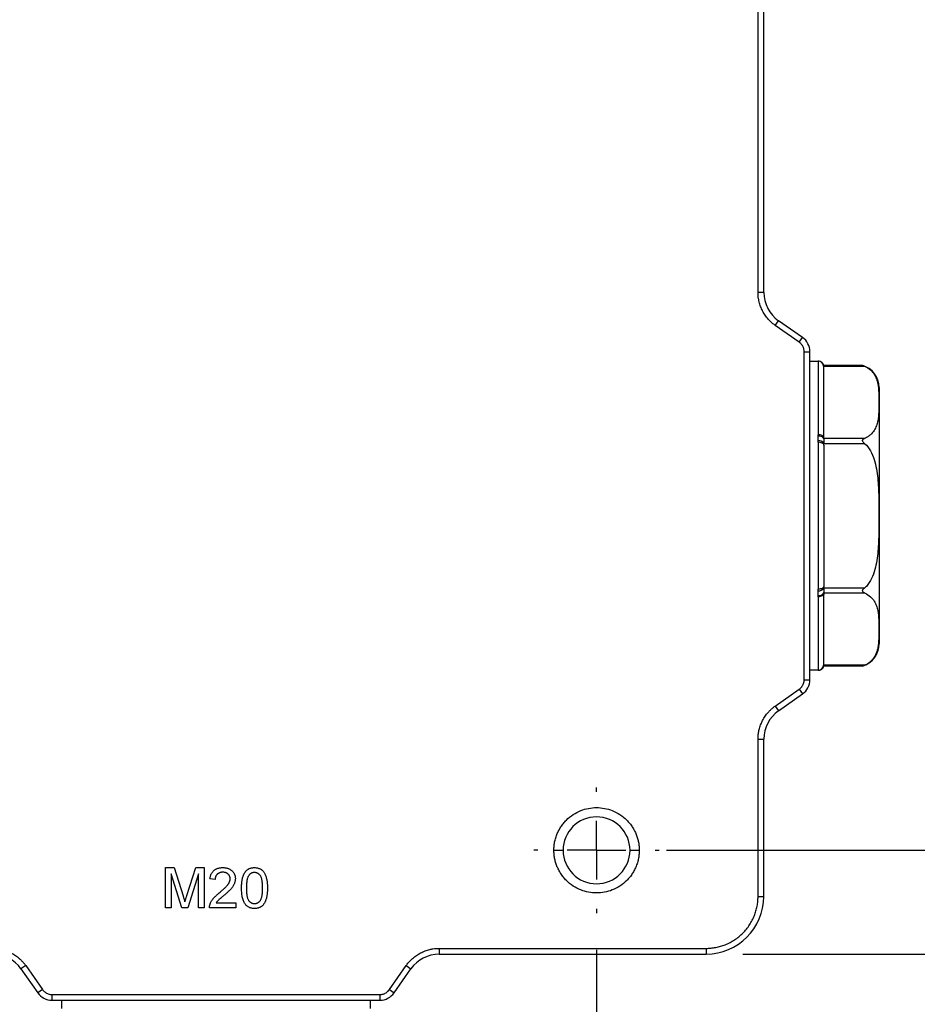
# Model space of a CAD drawing. Header units: millimetres. Extents: x 16 to 683, y 16 to 524.
# Tile 20 of 38: x 457 to 535, y 104 to 189. Entities that reach past the tile are written whole.
import ezdxf

# ---------------------------------------------------------------- set-up
doc = ezdxf.new("R2010")
doc.units = ezdxf.units.MM
doc.header["$LTSCALE"] = 2.5
doc.linetypes.add('CENTERX2', pattern=[20.32, 12.7, -2.54, 2.54, -2.54])
doc.layers.add('CENTER', color=40, linetype='CENTERX2')
doc.layers.add('DIMENSIONS', color=140, linetype='Continuous', lineweight=25)
doc.styles.add('SLDTEXTSTYLE0', font='TXT', dxfattribs={"width": 0.7})
doc.dimstyles.new('SLDDIMSTYLE1', dxfattribs={"dimtxt": 5.39502, "dimasz": 8.255, "dimexe": 0, "dimexo": 0.0625, "dimgap": 1.348755, "dimtad": 0, "dimtih": 1, "dimtoh": 1, "dimrnd": 1e-09, "dimzin": 4, "dimdsep": 46, "dimtxsty": 'SLDTEXTSTYLE0', "dimsah": 1, "dimcen": 0.09, "dimadec": 0, "dimazin": 1, "dimtfac": 1, "dimtofl": 0, "dimtmove": 0, "dimatfit": 3, "dimfxl": 0, "dimfrac": 2, "dimtolj": 1, "dimtzin": 12, "dimarcsym": 0})
doc.dimstyles.new('SLDDIMSTYLE4', dxfattribs={"dimtxt": 5.39502, "dimasz": 8.255, "dimexe": 0, "dimexo": 0.0625, "dimgap": 1.348755, "dimtad": 0, "dimtih": 1, "dimtoh": 1, "dimrnd": 1e-09, "dimzin": 4, "dimdsep": 46, "dimtxsty": 'SLDTEXTSTYLE0', "dimsah": 1, "dimcen": 0.09, "dimadec": 0, "dimazin": 1, "dimtfac": 1, "dimtmove": 0, "dimatfit": 0, "dimfxl": 0, "dimfrac": 2, "dimtolj": 1, "dimtzin": 12, "dimarcsym": 0})

# ---------------------------------------------------------------- blocks, each defined once
blk = doc.blocks.new('_D_19')
at = {"layer": 'DIMENSIONS'}
for p, q in [((440.954, 108.492), (440.954, 71.748)), ((506.954, 108.492), (506.954, 71.748)), ((440.954, 79.685), (459.67, 79.685)), ((466.98, 79.685), (465.169, 79.685)), ((465.169, 79.685), (465.169, 71.111)), ((483.012, 79.685), (484.824, 79.685)), ((484.824, 79.685), (484.824, 71.111)), ((506.954, 79.685), (490.322, 79.685)), ((465.169, 71.111), (466.98, 71.111)), ((484.824, 71.111), (483.012, 71.111))]:
    blk.add_line(p, q, dxfattribs=at)
for points in [[(440.954, 79.685), (449.209, 78.415), (449.209, 80.955)], [(506.954, 79.685), (498.699, 80.955), (498.699, 78.415)]]:
    blk.add_solid(points, dxfattribs=at)
at = {"layer": 'DIMENSIONS', "char_height": 5.2917, "attachment_point": 1, "style": 'SLDTEXTSTYLE0'}
for s, insert in [('66.0', (466.98, 87.714)), ('2.60', (466.98, 77.932))]:
    blk.add_mtext(s, dxfattribs=dict(at, insert=insert))
blk = doc.blocks.new('_D_21')
at = {"layer": 'DIMENSIONS'}
for p, q in [((517.329, 233.107), (554.279, 233.107)), ((546.342, 233.107), (546.342, 187.045)), ((538.326, 177.263), (536.514, 177.263)), ((536.514, 177.263), (536.514, 168.689)), ((554.357, 177.263), (556.169, 177.263)), ((556.169, 177.263), (556.169, 168.689)), ((536.514, 168.689), (538.326, 168.689)), ((556.169, 168.689), (554.357, 168.689)), ((546.342, 117.107), (546.342, 167.481)), ((513.029, 117.107), (554.279, 117.107))]:
    blk.add_line(p, q, dxfattribs=at)
for points in [[(546.342, 233.107), (545.072, 224.852), (547.612, 224.852)], [(546.342, 117.107), (547.612, 125.362), (545.072, 125.362)]]:
    blk.add_solid(points, dxfattribs=at)
at = {"layer": 'DIMENSIONS', "char_height": 5.2917, "attachment_point": 1, "style": 'SLDTEXTSTYLE0'}
for s, insert in [('116.0', (536.082, 185.292)), ('4.57', (538.326, 175.51))]:
    blk.add_mtext(s, dxfattribs=dict(at, insert=insert))
blk = doc.blocks.new('_D_22')
at = {"layer": 'DIMENSIONS'}
for p, q in [((546.342, 117.107), (546.342, 132.982)), ((515.569, 117.107), (554.279, 117.107)), ((519.629, 108.107), (554.279, 108.107)), ((546.342, 79.685), (546.342, 108.107)), ((549.523, 79.685), (546.342, 79.685)), ((559.249, 79.685), (557.437, 79.685)), ((557.437, 79.685), (557.437, 71.111)), ((575.281, 79.685), (577.092, 79.685)), ((577.092, 79.685), (577.092, 71.111)), ((557.437, 71.111), (559.249, 71.111)), ((577.092, 71.111), (575.281, 71.111))]:
    blk.add_line(p, q, dxfattribs=at)
for points in [[(546.342, 117.107), (547.612, 125.362), (545.072, 125.362)], [(546.342, 108.107), (545.072, 99.852), (547.612, 99.852)]]:
    blk.add_solid(points, dxfattribs=at)
at = {"layer": 'DIMENSIONS', "char_height": 5.2917, "attachment_point": 1, "style": 'SLDTEXTSTYLE0'}
for s, insert in [('9.0', (561.493, 87.714)), ('0.35', (559.249, 77.932))]:
    blk.add_mtext(s, dxfattribs=dict(at, insert=insert))
blk = doc.blocks.new('SW_CENTERMARKSYMBOL_10')
at = {"layer": 'CENTER', "color": 0}
for p, q in [((0, 5.08), (0, 5.44)), ((0, 0), (0, 2.54)), ((-5.08, 0), (-5.44, 0)), ((0, 0), (-2.54, 0)), ((0, 0), (0, -2.54)), ((0, 0), (2.54, 0)), ((5.08, 0), (5.44, 0)), ((0, -5.08), (0, -5.44))]:
    blk.add_line(p, q, dxfattribs=at)

msp = doc.modelspace()

# ---------------------------------------------------------------- linework, layer by layer
for p, q in [((520.954393, 165.469225), (520.954393, 271.606694)), ((521.454393, 165.469225), (521.454393, 271.606694)), ((521.454393, 165.469225), (520.954393, 165.469225)), ((522.446876, 162.602193), (522.733664, 163.011769)), ((524.52797, 161.144995), (522.446876, 162.602193)), ((524.814758, 161.554571), (522.733664, 163.011769)), ((524.52797, 161.144995), (524.814758, 161.554571)), ((524.954393, 131.887544), (524.954393, 160.325843)), ((524.954393, 160.325843), (525.454393, 160.325843)), ((525.454393, 131.887544), (525.454393, 160.325843)), ((525.454393, 159.506694), (526.171188, 159.506694)), ((526.154393, 159.501313), (526.154393, 153.132818)), ((530.005227, 159.135194), (526.654334, 159.135194)), ((526.654393, 159.068207), (530.194369, 159.068207)), ((526.654393, 152.803957), (526.654393, 152.87065)), ((530.194369, 152.803957), (526.654393, 152.803957)), ((526.154393, 152.475189), (526.154393, 139.738199)), ((526.654393, 152.237558), (526.654393, 152.370944)), ((526.654393, 152.370944), (530.194369, 152.370944)), ((526.654393, 139.842443), (526.654393, 139.975829)), ((530.194369, 139.842443), (526.654393, 139.842443)), ((526.654393, 139.342737), (526.654393, 139.40943)), ((526.654393, 139.40943), (530.194369, 139.40943)), ((526.154393, 139.080569), (526.154393, 132.712074)), ((530.194369, 133.14518), (526.654393, 133.14518)), ((526.171188, 132.706694), (525.454393, 132.706694)), ((530.005227, 133.078193), (526.654393, 133.078193)), ((524.954393, 131.887544), (525.454393, 131.887544)), ((522.446876, 129.611194), (524.52797, 131.068392)), ((522.733664, 129.201618), (524.814758, 130.658816)), ((524.52797, 131.068392), (524.814758, 130.658816)), ((522.446876, 129.611194), (522.733664, 129.201618)), ((520.954393, 113.106694), (520.954393, 126.744162)), ((520.954393, 126.744162), (521.454393, 126.744162)), ((521.454393, 113.106694), (521.454393, 126.744162)), ((503.254393, 117.106694), (504.054393, 117.106694)), ((509.854393, 117.106694), (510.654393, 117.106694)), ((469.579393, 115.606694), (470.321881, 115.606694)), ((469.579393, 112.106694), (469.579393, 115.606694)), ((470.321881, 115.606694), (471.104333, 113.150664)), ((471.43386, 113.192731), (472.2086, 115.606694)), ((472.2086, 115.606694), (472.944778, 115.606694)), ((472.944778, 115.606694), (472.944778, 112.106694)), ((470.072983, 115.068232), (470.072983, 112.106694)), ((471.001268, 112.106694), (470.072983, 115.068232)), ((472.451188, 115.068232), (471.517294, 112.106694)), ((472.451188, 112.106694), (472.451188, 115.068232)), ((473.887086, 114.574642), (473.438368, 114.619514)), ((520.954393, 113.106694), (521.454393, 113.106694)), ((470.072983, 112.106694), (469.579393, 112.106694)), ((471.517294, 112.106694), (471.001268, 112.106694)), ((472.944778, 112.106694), (472.451188, 112.106694)), ((475.681957, 112.106694), (473.393496, 112.106694)), ((473.969818, 112.555412), (475.681957, 112.555412)), ((475.681957, 112.555412), (475.681957, 112.106694)), ((493.316925, 108.606694), (516.454393, 108.606694)), ((493.316925, 108.606694), (493.316925, 108.106694)), ((516.454393, 108.606694), (516.454393, 108.106694)), ((493.316925, 108.106694), (516.454393, 108.106694)), ((457.458894, 107.114211), (457.049318, 106.827423)), ((457.049318, 106.827423), (458.506516, 104.746329)), ((457.458894, 107.114211), (458.916092, 105.033117)), ((488.992695, 105.033117), (490.449892, 107.114211)), ((489.402271, 104.746329), (490.859468, 106.827423)), ((490.449892, 107.114211), (490.859468, 106.827423)), ((458.916092, 105.033117), (458.506516, 104.746329)), ((488.992695, 105.033117), (489.402271, 104.746329)), ((459.735244, 104.606694), (488.173543, 104.606694)), ((459.735244, 104.606694), (459.735244, 104.106694)), ((488.173543, 104.606694), (488.173543, 104.106694)), ((459.735244, 104.106694), (488.173543, 104.106694)), ((460.554393, 104.106694), (460.554393, 103.389899)), ((487.354393, 103.389899), (487.354393, 104.106694))]:
    msp.add_line(p, q)
at = {"flags": 128}
for points in [[(526.654393, 152.87065), (526.644786, 152.921796), (526.616333, 152.970977), (526.570128, 153.016303), (526.507947, 153.056031), (526.432178, 153.088635), (526.345735, 153.112862), (526.251938, 153.127781), (526.154393, 153.132818)], [(526.654393, 152.237558), (526.644786, 152.283917), (526.616333, 152.328495), (526.570128, 152.369578), (526.507947, 152.405588), (526.432178, 152.435141), (526.345735, 152.4571), (526.251938, 152.470623), (526.154393, 152.475189)], [(526.654393, 139.975829), (526.644786, 139.92947), (526.616333, 139.884892), (526.570128, 139.843809), (526.507947, 139.807799), (526.432178, 139.778247), (526.345735, 139.756287), (526.251938, 139.742765), (526.154393, 139.738199)], [(526.654393, 139.342737), (526.644786, 139.291591), (526.616333, 139.24241), (526.570128, 139.197084), (526.507947, 139.157356), (526.432178, 139.124752), (526.345735, 139.100525), (526.251938, 139.085606), (526.154393, 139.080569)]]:
    msp.add_lwpolyline(points, dxfattribs=at)
for centre, radius, start, end in [((524.454393, 165.469225), 3, 180, 235), ((523.954393, 160.325843), 1.5, 0, 55), ((526.154494, 159.001414), 0.4999, 0.01150685, 90.01150223), ((526.15855, 159.005006), 0.499854, 7.26387742, 89.86123002), ((529.454393, 157.212545), 2, 360, 74.01313607), ((526.26711, 152.543741), 0.466584, 33.89717916, 103.30139447), ((526.202501, 152.075583), 0.539856, 33.1690001, 94.54085965), ((526.202501, 140.137804), 0.539856, 265.45914035, 326.8309999), ((526.26711, 139.669646), 0.466584, 256.69860553, 326.10282084), ((529.454393, 135.000842), 2, 285.98686393, 0), ((526.154494, 133.211973), 0.4999, 269.98849777, 359.98849315), ((526.15855, 133.208381), 0.499854, 270.13876998, 352.73612258), ((523.954393, 131.887544), 1.5, 305, 0), ((524.454393, 126.744162), 3, 125, 180), ((506.954393, 117.106694), 2.9, 0, 180), ((506.954393, 117.106694), 2.9, 180, 0), ((516.454393, 113.106694), 5, 270, 0), ((454.591862, 105.106694), 3, 35, 90), ((493.316925, 105.106694), 3, 90, 145), ((459.735244, 105.606694), 1.5, 215, 270), ((488.173543, 105.606694), 1.5, 270, 325)]:
    msp.add_arc(centre, radius, start, end)
for points, knots in [([(522.446876, 162.602193), (522.402025, 162.634509), (522.312464, 162.699041), (522.184208, 162.803657), (522.06084, 162.913707), (521.942763, 163.029774), (521.771277, 163.214938), (521.561844, 163.482982), (521.342336, 163.848997), (521.168341, 164.238894), (521.058031, 164.599323), (520.994374, 164.919058), (520.960599, 165.193254), (520.956464, 165.377126), (520.954393, 165.469225)], [0, 0, 0, 0, 0.049370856, 0.098587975, 0.147761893, 0.197003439, 0.246422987, 0.373144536, 0.500019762, 0.626741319, 0.753616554, 0.835796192, 0.917752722, 1, 1, 1, 1]), ([(524.954393, 160.325843), (524.953539, 160.35812), (524.951842, 160.422238), (524.937766, 160.517207), (524.915193, 160.61), (524.883314, 160.700583), (524.833862, 160.807527), (524.760205, 160.925534), (524.6551, 161.047381), (524.570542, 161.112307), (524.52797, 161.144995)], [0, 0, 0, 0, 0.100882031, 0.200402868, 0.299495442, 0.399104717, 0.500161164, 0.667381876, 0.832536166, 1, 1, 1, 1]), ([(526.154393, 159.501313), (526.15461, 159.502026), (526.155041, 159.503441), (526.158196, 159.504389), (526.159761, 159.504859)], [0, 0, 0, 0, 0.503699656, 1, 1, 1, 1]), ([(526.159761, 159.504859), (526.163017, 159.505502), (526.168239, 159.506534), (526.170381, 159.50665), (526.171188, 159.506694)], [0, 0, 0, 0, 0.623397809, 1, 1, 1, 1]), ([(526.655443, 159.131245), (526.637311, 159.181729), (526.600002, 159.285606), (526.482994, 159.408521), (526.334767, 159.491413), (526.224711, 159.501694), (526.171188, 159.506694)], [0, 0, 0, 0, 0.242826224, 0.499647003, 0.756662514, 1, 1, 1, 1]), ([(526.654336, 159.130891), (526.654346, 159.132207), (526.654412, 159.140572), (526.654226, 159.112183), (526.654358, 159.077363), (526.654393, 159.068207)], [0, 0, 0, 0, 0.121017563, 0.768870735, 1, 1, 1, 1]), ([(526.654393, 152.953893), (526.654393, 153.362076), (526.654393, 154.206775), (526.654393, 155.355265), (526.654393, 156.409462), (526.654393, 157.30719), (526.654393, 158.031877), (526.654393, 158.556617), (526.654393, 158.902213), (526.654393, 158.968412), (526.654393, 159.001514)], [0, 0, 0, 0, 0.1160026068, 0.2400573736, 0.3680003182, 0.4959838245, 0.6239267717, 0.7519102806, 0.8759450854, 1, 1, 1, 1]), ([(530.194369, 159.068207), (530.151552, 159.085852), (530.110072, 159.101127), (530.037316, 159.125727), (530.005227, 159.135194), (530.005227, 159.135194)], [0, 0, 0, 0, 0.5, 0.5, 1, 1, 1, 1]), ([(530.194369, 159.068207), (530.409738, 158.979456), (530.571181, 158.868499), (530.839243, 158.626503), (530.939576, 158.499356), (531.102819, 158.238233), (531.165153, 158.103499), (531.263202, 157.834302), (531.29921, 157.699318), (531.383067, 157.293652), (531.407498, 157.022277), (531.435787, 156.478918), (531.43945, 156.206928), (531.43942, 155.662731), (531.435724, 155.390431), (531.407254, 154.84683), (531.382663, 154.575413), (531.298509, 154.170037), (531.262394, 154.03521), (531.164211, 153.766517), (531.10203, 153.632445), (530.938804, 153.371798), (530.83682, 153.243298), (530.638006, 153.064079), (530.564258, 153.006746), (530.396033, 152.898752), (530.301077, 152.84793), (530.194369, 152.803957)], [0, 0, 0, 0, 0.0625, 0.0625, 0.125, 0.125, 0.1875, 0.1875, 0.25, 0.25, 0.375, 0.375, 0.5, 0.5, 0.625, 0.625, 0.75, 0.75, 0.8125, 0.8125, 0.875, 0.875, 0.9375, 0.9375, 0.96875, 0.96875, 1, 1, 1, 1]), ([(531.454393, 157.212545), (531.454393, 157.212545), (531.454393, 156.042408), (531.454393, 151.877024), (531.454393, 149.052065), (531.454393, 143.161322), (531.454393, 140.336363), (531.454393, 136.170979), (531.454393, 135.000842), (531.454393, 135.000842)], [0, 0, 0, 0, 0.25, 0.25, 0.5, 0.5, 0.75, 0.75, 1, 1, 1, 1]), ([(526.159761, 152.997808), (526.158196, 153.020184), (526.155041, 153.065269), (526.15461, 153.110191), (526.154393, 153.132818)], [0, 0, 0, 0, 0.496300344, 1, 1, 1, 1]), ([(526.159761, 152.613744), (526.164869, 152.678406), (526.17119, 152.742727), (526.171185, 152.870748), (526.164866, 152.934413), (526.159761, 152.997808)], [0, 0, 0, 0, 0.5, 0.5, 1, 1, 1, 1]), ([(526.654393, 152.803957), (526.654393, 152.759991), (526.654393, 152.696513), (526.654394, 152.545614), (526.654393, 152.458875), (526.654393, 152.370944)], [0, 0, 0, 0, 0.5, 0.5, 1, 1, 1, 1]), ([(530.194369, 152.370944), (530.151473, 152.406298), (530.109912, 152.442765), (530.037074, 152.525064), (530.005082, 152.57327), (530.005301, 152.64529), (530.013729, 152.66797), (530.03917, 152.706158), (530.055875, 152.722382), (530.110256, 152.765265), (530.151604, 152.786334), (530.194369, 152.803957)], [0, 0, 0, 0, 0.25, 0.25, 0.5, 0.5, 0.625, 0.625, 0.75, 0.75, 1, 1, 1, 1]), ([(526.154393, 152.475189), (526.15461, 152.498529), (526.155041, 152.544866), (526.158196, 152.590899), (526.159761, 152.613744)], [0, 0, 0, 0, 0.503699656, 1, 1, 1, 1]), ([(530.194369, 152.370944), (530.409738, 152.193441), (530.571181, 151.971529), (530.839243, 151.487537), (530.939576, 151.233242), (531.102819, 150.710996), (531.165153, 150.441527), (531.263202, 149.903134), (531.29921, 149.633166), (531.383067, 148.821835), (531.407498, 148.279084), (531.435787, 147.192366), (531.43945, 146.648386), (531.43942, 145.559992), (531.435724, 145.015391), (531.407254, 143.92819), (531.382663, 143.385356), (531.298509, 142.574604), (531.262394, 142.30495), (531.164211, 141.767564), (531.10203, 141.49942), (530.938804, 140.978126), (530.83682, 140.721126), (530.638006, 140.362688), (530.564258, 140.248022), (530.396033, 140.032034), (530.301077, 139.93039), (530.194369, 139.842443)], [0, 0, 0, 0, 0.0625, 0.0625, 0.125, 0.125, 0.1875, 0.1875, 0.25, 0.25, 0.375, 0.375, 0.5, 0.5, 0.625, 0.625, 0.75, 0.75, 0.8125, 0.8125, 0.875, 0.875, 0.9375, 0.9375, 0.96875, 0.96875, 1, 1, 1, 1]), ([(526.159761, 139.599643), (526.158196, 139.622489), (526.155041, 139.668521), (526.15461, 139.714858), (526.154393, 139.738199)], [0, 0, 0, 0, 0.496300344, 1, 1, 1, 1]), ([(526.154393, 139.080569), (526.15461, 139.103196), (526.155041, 139.148119), (526.158196, 139.193203), (526.159761, 139.215579)], [0, 0, 0, 0, 0.503699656, 1, 1, 1, 1]), ([(526.159761, 139.215579), (526.162787, 139.255127), (526.167641, 139.31857), (526.172523, 139.406653), (526.167642, 139.495004), (526.162787, 139.559459), (526.159761, 139.599643)], [0, 0, 0, 0, 0.311683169, 0.499999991, 0.688285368, 1, 1, 1, 1]), ([(526.654393, 139.842443), (526.654393, 139.754513), (526.654393, 139.668036), (526.654394, 139.517089), (526.654393, 139.453396), (526.654393, 139.40943)], [0, 0, 0, 0, 0.5, 0.5, 1, 1, 1, 1]), ([(526.654393, 133.211873), (526.654393, 133.244984), (526.654393, 133.311211), (526.654393, 133.656691), (526.654393, 134.181447), (526.654393, 134.906026), (526.654393, 135.803817), (526.654393, 136.85795), (526.654393, 138.006514), (526.654393, 138.851231), (526.654393, 139.259494)], [0, 0, 0, 0, 0.124034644, 0.248089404, 0.376032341, 0.50401584, 0.63195878, 0.759942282, 0.88397708, 1, 1, 1, 1]), ([(530.194369, 139.40943), (530.151473, 139.427107), (530.109912, 139.448273), (530.037074, 139.505953), (530.005082, 139.544725), (530.005301, 139.616812), (530.013729, 139.641976), (530.03917, 139.688057), (530.055875, 139.70962), (530.110256, 139.7709), (530.151604, 139.807197), (530.194369, 139.842443)], [0, 0, 0, 0, 0.25, 0.25, 0.5, 0.5, 0.625, 0.625, 0.75, 0.75, 1, 1, 1, 1]), ([(530.194369, 139.40943), (530.409738, 139.320679), (530.571181, 139.209723), (530.839243, 138.967727), (530.939576, 138.84058), (531.102819, 138.579456), (531.165153, 138.444722), (531.263202, 138.175525), (531.29921, 138.040542), (531.383067, 137.634876), (531.407498, 137.363501), (531.435787, 136.820141), (531.43945, 136.548152), (531.43942, 136.003954), (531.435724, 135.731654), (531.407254, 135.188053), (531.382663, 134.916636), (531.298509, 134.51126), (531.262394, 134.376433), (531.164211, 134.107741), (531.10203, 133.973669), (530.938804, 133.713021), (530.83682, 133.584522), (530.638006, 133.405303), (530.564258, 133.34797), (530.396033, 133.239975), (530.301077, 133.189153), (530.194369, 133.14518)], [0, 0, 0, 0, 0.0625, 0.0625, 0.125, 0.125, 0.1875, 0.1875, 0.25, 0.25, 0.375, 0.375, 0.5, 0.5, 0.625, 0.625, 0.75, 0.75, 0.8125, 0.8125, 0.875, 0.875, 0.9375, 0.9375, 0.96875, 0.96875, 1, 1, 1, 1]), ([(530.005227, 133.078193), (530.005227, 133.078193), (530.037624, 133.087761), (530.110125, 133.112281), (530.151525, 133.127524), (530.194369, 133.14518)], [0, 0, 0, 0, 0.5, 0.5, 1, 1, 1, 1]), ([(526.159761, 132.708528), (526.158196, 132.708999), (526.155041, 132.709946), (526.15461, 132.711361), (526.154393, 132.712074)], [0, 0, 0, 0, 0.496300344, 1, 1, 1, 1]), ([(526.171188, 132.706694), (526.170381, 132.706737), (526.168239, 132.706853), (526.163017, 132.707885), (526.159761, 132.708528)], [0, 0, 0, 0, 0.37660219, 1, 1, 1, 1]), ([(526.171188, 132.706694), (526.224673, 132.711686), (526.334649, 132.721951), (526.482798, 132.804729), (526.599801, 132.927495), (526.637171, 133.031283), (526.655333, 133.081727)], [0, 0, 0, 0, 0.243319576, 0.500316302, 0.757138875, 1, 1, 1, 1]), ([(524.52797, 131.068392), (524.553919, 131.087605), (524.605468, 131.125772), (524.675189, 131.191774), (524.738253, 131.263489), (524.79417, 131.341559), (524.853408, 131.443408), (524.907826, 131.57143), (524.947351, 131.727416), (524.952035, 131.833922), (524.954393, 131.887544)], [0, 0, 0, 0, 0.100882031, 0.200402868, 0.299495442, 0.399104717, 0.500161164, 0.667381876, 0.832536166, 1, 1, 1, 1]), ([(520.954393, 126.744162), (520.95514, 126.799437), (520.956631, 126.909816), (520.968763, 127.074882), (520.98815, 127.239061), (521.0155, 127.402358), (521.068817, 127.649037), (521.16826, 127.974337), (521.342178, 128.364086), (521.561763, 128.73025), (521.793738, 129.027344), (522.019138, 129.262881), (522.224373, 129.447821), (522.372621, 129.556672), (522.446876, 129.611194)], [0, 0, 0, 0, 0.049370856, 0.098587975, 0.147761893, 0.197003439, 0.246422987, 0.373144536, 0.500019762, 0.626741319, 0.753616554, 0.835796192, 0.917752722, 1, 1, 1, 1]), ([(503.254393, 117.106694), (503.255405, 117.173581), (503.25742, 117.306876), (503.273907, 117.505733), (503.300283, 117.70259), (503.337493, 117.897443), (503.38528, 118.090287), (503.443731, 118.281116), (503.532267, 118.523363), (503.663365, 118.811567), (503.853513, 119.136926), (504.077319, 119.443738), (504.418418, 119.821839), (504.911199, 120.222469), (505.568271, 120.56232), (506.256748, 120.763804), (506.954217, 120.828129), (507.651859, 120.76384), (508.340358, 120.562402), (508.997588, 120.22247), (509.490228, 119.821953), (509.831356, 119.443878), (510.055073, 119.137224), (510.245364, 118.811719), (510.397021, 118.478165), (510.513363, 118.140078), (510.594525, 117.801209), (510.645167, 117.456017), (510.651308, 117.223491), (510.654393, 117.106694)], [0, 0, 0, 0, 0.0172768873, 0.0344302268, 0.0515097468, 0.0685658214, 0.0856490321, 0.1028097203, 0.1200975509, 0.1522516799, 0.1844511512, 0.2172894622, 0.2501740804, 0.3158090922, 0.3800801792, 0.4400244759, 0.5000144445, 0.5599587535, 0.6199487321, 0.6842198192, 0.7498548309, 0.7826931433, 0.8155777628, 0.8477318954, 0.8799313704, 0.9100752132, 0.9399544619, 0.9698393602, 1, 1, 1, 1]), ([(510.654393, 117.106694), (510.653382, 117.039807), (510.651366, 116.906511), (510.634879, 116.707654), (510.608504, 116.510797), (510.571293, 116.315944), (510.523507, 116.1231), (510.465055, 115.932271), (510.376519, 115.690024), (510.245421, 115.40182), (510.055274, 115.076461), (509.831468, 114.76965), (509.490369, 114.391548), (508.997588, 113.990918), (508.340515, 113.651067), (507.652039, 113.449583), (506.95457, 113.385258), (506.256927, 113.449547), (505.568429, 113.650986), (504.911199, 113.990918), (504.418559, 114.391435), (504.077431, 114.769509), (503.853714, 115.076163), (503.663422, 115.401668), (503.511766, 115.735222), (503.395423, 116.073309), (503.314262, 116.412178), (503.263619, 116.75737), (503.257478, 116.989896), (503.254393, 117.106694)], [0, 0, 0, 0, 0.017276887, 0.034430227, 0.051509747, 0.068565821, 0.085649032, 0.10280972, 0.120097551, 0.15225168, 0.184451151, 0.217289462, 0.25017408, 0.315809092, 0.380080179, 0.440024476, 0.500014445, 0.559958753, 0.619948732, 0.684219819, 0.749854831, 0.782693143, 0.815577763, 0.847731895, 0.87993137, 0.910075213, 0.939954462, 0.96983936, 1, 1, 1, 1]), ([(473.438368, 114.619514), (473.442959, 114.658621), (473.45189, 114.7347), (473.474137, 114.844888), (473.50537, 114.947394), (473.542742, 115.043648), (473.589593, 115.13201), (473.642553, 115.21431), (473.705017, 115.287936), (473.774023, 115.355209), (473.850327, 115.414495), (473.933212, 115.466289), (474.022642, 115.509612), (474.118116, 115.545481), (474.219855, 115.572696), (474.327715, 115.592212), (474.441869, 115.604242), (474.520169, 115.605865), (474.560162, 115.606694)], [0, 0, 0, 0, 0.07067529, 0.137492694, 0.201472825, 0.262869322, 0.322550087, 0.380737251, 0.438219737, 0.495487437, 0.55348368, 0.611346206, 0.670643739, 0.731586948, 0.794183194, 0.859445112, 0.928207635, 1, 1, 1, 1]), ([(474.560162, 115.606694), (474.600635, 115.606001), (474.679475, 115.60465), (474.794359, 115.590837), (474.902754, 115.569322), (475.005059, 115.539337), (475.10067, 115.500017), (475.189659, 115.451978), (475.272437, 115.395687), (475.347622, 115.330469), (475.415417, 115.259273), (475.47483, 115.183291), (475.524502, 115.102848), (475.566795, 115.019041), (475.598165, 114.930099), (475.620225, 114.837231), (475.635215, 114.740357), (475.636454, 114.67426), (475.637086, 114.640548)], [0, 0, 0, 0, 0.0747118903, 0.1455392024, 0.2133390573, 0.2786150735, 0.3420941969, 0.403890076, 0.4650633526, 0.5265767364, 0.587328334, 0.6463804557, 0.7043453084, 0.761671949, 0.819417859, 0.8780393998, 0.937795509, 1, 1, 1, 1]), ([(476.175547, 113.832855), (476.175999, 113.882874), (476.176885, 113.980838), (476.182377, 114.124178), (476.191965, 114.260302), (476.206279, 114.389092), (476.223229, 114.510838), (476.245263, 114.625367), (476.270056, 114.732936), (476.299802, 114.833433), (476.332483, 114.927721), (476.369562, 115.01565), (476.41128, 115.097126), (476.455587, 115.172994), (476.504817, 115.242074), (476.555997, 115.306306), (476.612848, 115.363332), (476.673004, 115.414621), (476.737353, 115.459881), (476.805553, 115.498934), (476.877342, 115.533415), (476.954089, 115.559373), (477.0342, 115.580534), (477.118291, 115.5961), (477.206456, 115.605277), (477.266704, 115.606216), (477.297342, 115.606694)], [0, 0, 0, 0, 0.063114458, 0.123614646, 0.180973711, 0.235261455, 0.287100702, 0.336030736, 0.382382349, 0.426334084, 0.468210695, 0.508249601, 0.546628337, 0.583649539, 0.618994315, 0.653583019, 0.687156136, 0.720422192, 0.753230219, 0.786260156, 0.819503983, 0.853545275, 0.88830828, 0.923995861, 0.961350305, 1, 1, 1, 1]), ([(477.297342, 115.606694), (477.342291, 115.605372), (477.430596, 115.602776), (477.559521, 115.581603), (477.681024, 115.545383), (477.795028, 115.49652), (477.899582, 115.434455), (477.992953, 115.359006), (478.074134, 115.270965), (478.142239, 115.169288), (478.201769, 115.05678), (478.254655, 114.932938), (478.302462, 114.797898), (478.336387, 114.677018), (478.360585, 114.572671), (478.376603, 114.486608), (478.389901, 114.393746), (478.400089, 114.294309), (478.408448, 114.188409), (478.414903, 114.075979), (478.41818, 113.95674), (478.418812, 113.874924), (478.419137, 113.832855)], [0, 0, 0, 0, 0.056724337, 0.111437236, 0.164367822, 0.216435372, 0.26764149, 0.31735978, 0.367473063, 0.418210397, 0.471404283, 0.52796572, 0.588061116, 0.652134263, 0.686344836, 0.72326368, 0.762610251, 0.804738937, 0.849430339, 0.896711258, 0.946889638, 1, 1, 1, 1]), ([(474.550347, 115.202847), (474.526018, 115.202289), (474.478405, 115.201195), (474.408808, 115.193236), (474.342738, 115.181075), (474.280352, 115.162481), (474.221727, 115.139059), (474.1671, 115.109575), (474.115598, 115.076294), (474.068842, 115.036892), (474.026562, 114.993203), (473.989026, 114.945638), (473.958272, 114.893281), (473.932873, 114.837282), (473.912451, 114.777465), (473.897625, 114.713373), (473.889542, 114.645191), (473.887916, 114.5985), (473.887086, 114.574642)], [0, 0, 0, 0, 0.070696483, 0.138358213, 0.203369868, 0.265700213, 0.327255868, 0.386512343, 0.445858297, 0.505173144, 0.563779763, 0.622343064, 0.68082358, 0.739795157, 0.800801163, 0.864239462, 0.930631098, 1, 1, 1, 1]), ([(474.247462, 113.415688), (474.292497, 113.453593), (474.379214, 113.526582), (474.501673, 113.63489), (474.613519, 113.735461), (474.712972, 113.830056), (474.800844, 113.917759), (474.877342, 113.99837), (474.943125, 114.071638), (474.997389, 114.140215), (475.043173, 114.204971), (475.081971, 114.268137), (475.114304, 114.330815), (475.141233, 114.392808), (475.162532, 114.45438), (475.17705, 114.515711), (475.186895, 114.576193), (475.18788, 114.616439), (475.188368, 114.636341)], [0, 0, 0, 0, 0.11140966, 0.214526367, 0.309417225, 0.396087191, 0.474284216, 0.544373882, 0.606419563, 0.660581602, 0.709793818, 0.756450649, 0.800767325, 0.843168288, 0.884294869, 0.923884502, 0.96235871, 1, 1, 1, 1]), ([(475.188368, 114.636341), (475.18788, 114.656011), (475.186924, 114.694603), (475.177855, 114.751082), (475.16523, 114.805473), (475.14482, 114.856796), (475.120525, 114.906571), (475.08936, 114.953226), (475.05331, 114.997924), (475.012035, 115.039485), (474.966953, 115.078476), (474.916581, 115.110887), (474.864226, 115.140066), (474.808083, 115.163528), (474.748243, 115.180757), (474.685141, 115.19326), (474.618788, 115.201188), (474.573506, 115.202286), (474.550347, 115.202847)], [0, 0, 0, 0, 0.0617621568, 0.1211739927, 0.1794214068, 0.2368434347, 0.2943217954, 0.3531909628, 0.4127207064, 0.4745221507, 0.5370567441, 0.5995913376, 0.6623669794, 0.7252456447, 0.7903164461, 0.857724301, 0.9272319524, 1, 1, 1, 1]), ([(475.637086, 114.640548), (475.636121, 114.605912), (475.634189, 114.536565), (475.619114, 114.432912), (475.593319, 114.330384), (475.559122, 114.227732), (475.512403, 114.12455), (475.45338, 114.019415), (475.380156, 113.911937), (475.309735, 113.820569), (475.244185, 113.743979), (475.186081, 113.680942), (475.118857, 113.613969), (475.045037, 113.54074), (474.961608, 113.463856), (474.870969, 113.381013), (474.771135, 113.294392), (474.70183, 113.235217), (474.666032, 113.20465)], [0, 0, 0, 0, 0.0579448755, 0.1160176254, 0.1748257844, 0.2346830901, 0.2968270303, 0.364061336, 0.436192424, 0.5142601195, 0.5569758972, 0.6048559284, 0.6576752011, 0.7157505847, 0.7788397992, 0.8475011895, 0.9212282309, 1, 1, 1, 1]), ([(476.624265, 113.834258), (476.625032, 113.90017), (476.626503, 114.026687), (476.635007, 114.2085), (476.651376, 114.37407), (476.67211, 114.523628), (476.700772, 114.656999), (476.735584, 114.773956), (476.774992, 114.876297), (476.810212, 114.935181), (476.826889, 114.963064)], [0, 0, 0, 0, 0.1704642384, 0.3271978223, 0.4705091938, 0.6006001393, 0.7174863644, 0.8228459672, 0.9161118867, 1, 1, 1, 1]), ([(476.826889, 114.963064), (476.842208, 114.982049), (476.872164, 115.019174), (476.921875, 115.068833), (476.976183, 115.109592), (477.032544, 115.1445), (477.093194, 115.170439), (477.156618, 115.189588), (477.223543, 115.201039), (477.269253, 115.202239), (477.292434, 115.202847)], [0, 0, 0, 0, 0.134393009, 0.262802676, 0.385930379, 0.507853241, 0.627246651, 0.748261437, 0.872335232, 1, 1, 1, 1]), ([(477.292434, 115.202847), (477.31703, 115.20207), (477.365388, 115.200541), (477.435852, 115.187582), (477.502938, 115.166489), (477.565989, 115.135841), (477.626451, 115.097852), (477.682377, 115.050497), (477.734757, 114.994815), (477.784902, 114.930487), (477.829947, 114.852065), (477.867831, 114.757363), (477.899623, 114.645431), (477.925836, 114.516508), (477.945559, 114.37032), (477.959978, 114.207024), (477.96918, 114.02647), (477.969994, 113.900175), (477.970419, 113.834258)], [0, 0, 0, 0, 0.0431192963, 0.0847773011, 0.1252316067, 0.166126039, 0.2074131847, 0.250195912, 0.2942771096, 0.3413475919, 0.3929641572, 0.4523506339, 0.5198187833, 0.5968491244, 0.6829521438, 0.7784589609, 0.8843708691, 1, 1, 1, 1]), ([(476.515591, 112.399061), (476.487853, 112.439075), (476.430654, 112.521584), (476.363709, 112.662269), (476.303993, 112.817144), (476.257126, 112.989248), (476.220418, 113.177209), (476.193906, 113.381398), (476.178902, 113.601726), (476.176691, 113.754073), (476.175547, 113.832855)], [0, 0, 0, 0, 0.097420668, 0.200885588, 0.31117197, 0.429797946, 0.557739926, 0.694715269, 0.84212991, 1, 1, 1, 1]), ([(477.297342, 112.465668), (477.27416, 112.466534), (477.228189, 112.468251), (477.16069, 112.480201), (477.095982, 112.500967), (477.034053, 112.529618), (476.975578, 112.567459), (476.919651, 112.612842), (476.866636, 112.666236), (476.815287, 112.72832), (476.768388, 112.804483), (476.730489, 112.898855), (476.696868, 113.010268), (476.670092, 113.140058), (476.649813, 113.287895), (476.634474, 113.453979), (476.625563, 113.638079), (476.624711, 113.76694), (476.624265, 113.834258)], [0, 0, 0, 0, 0.040772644, 0.080851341, 0.120114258, 0.160023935, 0.200507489, 0.242303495, 0.286487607, 0.332650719, 0.383766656, 0.443090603, 0.510974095, 0.588295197, 0.675907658, 0.773345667, 0.881594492, 1, 1, 1, 1]), ([(477.970419, 113.834258), (477.96998, 113.76694), (477.969141, 113.638311), (477.960171, 113.454448), (477.944925, 113.288825), (477.924562, 113.141222), (477.897639, 113.011498), (477.864542, 112.89989), (477.825932, 112.805594), (477.779391, 112.72908), (477.728272, 112.666274), (477.674978, 112.612912), (477.619326, 112.567357), (477.560426, 112.530379), (477.498588, 112.501829), (477.434133, 112.479994), (477.366477, 112.468307), (477.320518, 112.466553), (477.297342, 112.465668)], [0, 0, 0, 0, 0.118432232, 0.226294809, 0.323754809, 0.410979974, 0.488318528, 0.556610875, 0.615569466, 0.667047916, 0.713540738, 0.757734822, 0.799540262, 0.83981315, 0.879731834, 0.919130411, 0.959218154, 1, 1, 1, 1]), ([(478.419137, 113.832855), (478.418676, 113.783072), (478.417776, 113.685811), (478.412432, 113.54362), (478.402265, 113.408523), (478.389755, 113.280211), (478.37083, 113.159024), (478.350437, 113.04445), (478.325216, 112.937008), (478.295789, 112.83665), (478.262647, 112.742847), (478.226302, 112.654889), (478.186047, 112.572837), (478.140683, 112.49749), (478.092286, 112.427849), (478.040501, 112.363653), (477.984231, 112.305825), (477.923532, 112.25469), (477.859635, 112.208627), (477.791269, 112.169188), (477.718733, 112.136514), (477.642512, 112.108579), (477.561832, 112.088109), (477.47733, 112.07244), (477.388694, 112.063214), (477.328213, 112.062292), (477.297342, 112.061822)], [0, 0, 0, 0, 0.062873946, 0.12283663, 0.179656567, 0.233960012, 0.285595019, 0.334513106, 0.380904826, 0.424894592, 0.466529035, 0.506488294, 0.545031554, 0.58183118, 0.61744828, 0.652066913, 0.685879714, 0.719174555, 0.752181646, 0.785240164, 0.81865645, 0.852547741, 0.887626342, 0.923635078, 0.961021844, 1, 1, 1, 1]), ([(471.104333, 113.150664), (471.112944, 113.122841), (471.129597, 113.069034), (471.154291, 112.991332), (471.176759, 112.919125), (471.196995, 112.852183), (471.216092, 112.79084), (471.232627, 112.734591), (471.248434, 112.684062), (471.257699, 112.651949), (471.262086, 112.636742)], [0, 0, 0, 0, 0.162525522, 0.314314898, 0.454978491, 0.584519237, 0.704567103, 0.81349499, 0.91168126, 1, 1, 1, 1]), ([(471.262086, 112.636742), (471.266972, 112.653341), (471.277369, 112.688667), (471.294226, 112.74421), (471.312162, 112.805674), (471.333626, 112.872004), (471.355999, 112.944239), (471.379483, 113.02232), (471.406571, 113.105467), (471.424573, 113.163031), (471.43386, 113.192731)], [0, 0, 0, 0, 0.08920477, 0.189833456, 0.299232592, 0.419260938, 0.54920739, 0.689074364, 0.839579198, 1, 1, 1, 1]), ([(473.440471, 112.417992), (473.45532, 112.458997), (473.485555, 112.542491), (473.546811, 112.662961), (473.618864, 112.782703), (473.689017, 112.880189), (473.753261, 112.958074), (473.807139, 113.01901), (473.866846, 113.081385), (473.932333, 113.145188), (474.002971, 113.210832), (474.078855, 113.278536), (474.160883, 113.347038), (474.218147, 113.392444), (474.247462, 113.415688)], [0, 0, 0, 0, 0.1003881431, 0.204406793, 0.3106860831, 0.4221572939, 0.4806854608, 0.5432381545, 0.6094995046, 0.6795546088, 0.7538412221, 0.8316406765, 0.9138127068, 1, 1, 1, 1]), ([(474.666032, 113.20465), (474.635376, 113.179693), (474.576919, 113.132103), (474.493754, 113.063111), (474.419263, 112.999847), (474.351704, 112.944375), (474.293539, 112.894012), (474.242718, 112.850963), (474.201087, 112.813063), (474.137691, 112.755494), (474.057394, 112.673434), (473.998228, 112.593699), (473.969818, 112.555412)], [0, 0, 0, 0, 0.124199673, 0.236829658, 0.339494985, 0.43125351, 0.511454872, 0.581223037, 0.640495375, 0.688308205, 0.850332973, 1, 1, 1, 1]), ([(516.454393, 108.606694), (516.525614, 108.607636), (516.667588, 108.609515), (516.879544, 108.624864), (517.089635, 108.649413), (517.297859, 108.684043), (517.504211, 108.728521), (517.70869, 108.782902), (517.911291, 108.847191), (518.186628, 108.948857), (518.527905, 109.1041), (518.923629, 109.335382), (519.296748, 109.607526), (519.641853, 109.91898), (519.953449, 110.264198), (520.225502, 110.637159), (520.456936, 111.033032), (520.641383, 111.43871), (520.782868, 111.849893), (520.881579, 112.262037), (520.943172, 112.681857), (520.950641, 112.96465), (520.954393, 113.106694)], [0, 0, 0, 0, 0.0302332, 0.060267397, 0.090168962, 0.120005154, 0.14984367, 0.179752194, 0.209797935, 0.240047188, 0.304322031, 0.368671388, 0.434313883, 0.500032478, 0.565674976, 0.631393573, 0.695668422, 0.760017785, 0.820269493, 0.879990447, 0.939720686, 1, 1, 1, 1]), ([(473.393496, 112.106694), (473.393449, 112.133362), (473.393355, 112.18661), (473.402366, 112.26536), (473.416478, 112.343065), (473.432434, 112.392895), (473.440471, 112.417992)], [0, 0, 0, 0, 0.2526433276, 0.5044398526, 0.7504068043, 1, 1, 1, 1]), ([(477.297342, 112.061822), (477.256867, 112.062976), (477.177951, 112.065227), (477.0627, 112.080522), (476.954532, 112.107441), (476.852532, 112.143544), (476.757849, 112.191833), (476.670029, 112.250587), (476.587309, 112.318437), (476.53969, 112.37197), (476.515591, 112.399061)], [0, 0, 0, 0, 0.13790323, 0.268873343, 0.395178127, 0.517089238, 0.636743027, 0.756221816, 0.876628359, 1, 1, 1, 1]), ([(454.591862, 108.606694), (454.647137, 108.605947), (454.757515, 108.604456), (454.922582, 108.592323), (455.086761, 108.572937), (455.250058, 108.545587), (455.496736, 108.492269), (455.822037, 108.392827), (456.211786, 108.218909), (456.57795, 107.999324), (456.875044, 107.767349), (457.110581, 107.541949), (457.29552, 107.336714), (457.404372, 107.188466), (457.458894, 107.114211)], [0, 0, 0, 0, 0.049370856, 0.098587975, 0.147761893, 0.197003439, 0.246422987, 0.373144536, 0.500019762, 0.626741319, 0.753616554, 0.835796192, 0.917752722, 1, 1, 1, 1]), ([(490.449892, 107.114211), (490.482209, 107.159062), (490.54674, 107.248623), (490.651357, 107.376878), (490.761406, 107.500247), (490.877473, 107.618324), (491.062638, 107.78981), (491.330681, 107.999243), (491.696697, 108.218751), (492.086594, 108.392746), (492.447023, 108.503056), (492.766758, 108.566712), (493.040954, 108.600488), (493.224826, 108.604623), (493.316925, 108.606694)], [0, 0, 0, 0, 0.049370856, 0.098587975, 0.147761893, 0.197003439, 0.246422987, 0.373144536, 0.500019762, 0.626741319, 0.753616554, 0.835796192, 0.917752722, 1, 1, 1, 1]), ([(458.916092, 105.033117), (458.935305, 105.007168), (458.973471, 104.955618), (459.039474, 104.885898), (459.111188, 104.822834), (459.189258, 104.766917), (459.291108, 104.707678), (459.41913, 104.65326), (459.575116, 104.613736), (459.681621, 104.609052), (459.735244, 104.606694)], [0, 0, 0, 0, 0.100882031, 0.200402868, 0.299495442, 0.399104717, 0.500161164, 0.667381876, 0.832536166, 1, 1, 1, 1]), ([(488.173543, 104.606694), (488.205819, 104.607548), (488.269937, 104.609245), (488.364907, 104.623321), (488.4577, 104.645894), (488.548283, 104.677772), (488.655227, 104.727225), (488.773234, 104.800882), (488.895081, 104.905987), (488.960006, 104.990545), (488.992695, 105.033117)], [0, 0, 0, 0, 0.1008820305, 0.2004028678, 0.2994954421, 0.3991047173, 0.5001611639, 0.667381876, 0.8325361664, 1, 1, 1, 1])]:
    msp.add_open_spline(points, degree=3, knots=knots)
for points in [[(526.654393, 152.237558), (526.654393, 148.411965), (526.654393, 143.801422), (526.654393, 139.975829)], [(526.654393, 133.14518), (526.654393, 133.101295), (526.654394, 133.078193), (526.654393, 133.078193)]]:
    msp.add_open_spline(points, degree=3)

# ---------------------------------------------------------------- block references
at = {"layer": 'CENTER'}
msp.add_blockref('SW_CENTERMARKSYMBOL_10', (506.954393, 117.106694), dxfattribs=at)

# ---------------------------------------------------------------- dimensions: what is measured, and where the dimension line sits
at = {"layer": 'DIMENSIONS'}
for base, p1, p2, dimstyle, picture, middle in [((546.341527, 117.106694), (514.154393, 233.106694), (509.854393, 117.106694), 'SLDDIMSTYLE1', '_D_21', (546.341527, 177.263025)), ((546.341527, 108.106694), (512.394393, 117.106694), (516.454393, 108.106694), 'SLDDIMSTYLE4', '_D_22', (546.341527, 79.685355))]:
    dim = msp.add_linear_dim(base=base, p1=p1, p2=p2, angle=90, dimstyle=dimstyle, dxfattribs=at)
    dim.commit()
    dim.dimension.update_dxf_attribs({"geometry": picture, "text_midpoint": middle, "dimtype": 160})
dim = msp.add_linear_dim(base=(506.954393, 79.685355), p1=(440.954393, 111.666694), p2=(506.954393, 111.666694), dimstyle='SLDDIMSTYLE1', dxfattribs=at)
dim.commit()
dim.dimension.update_dxf_attribs({"geometry": '_D_19', "text_midpoint": (474.996129, 79.685355), "dimtype": 160})

doc.saveas('drawing.dxf')
